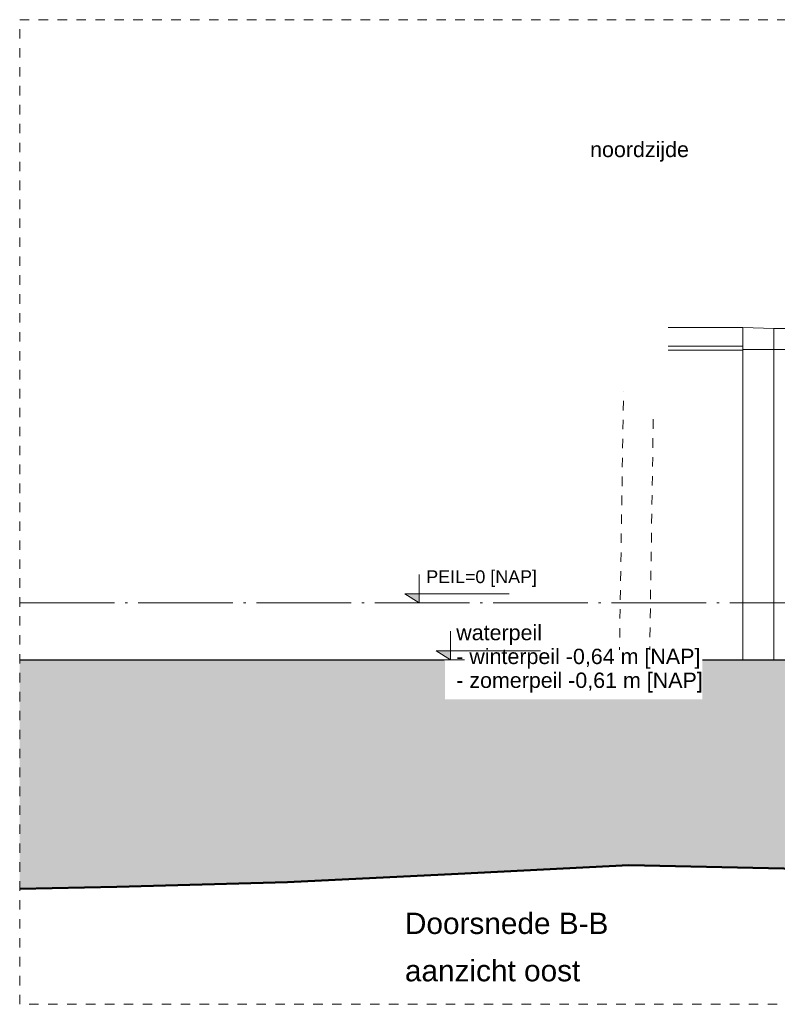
# Model space of a CAD drawing. Extents: x -294884 to 286267, y 0 to 1429765.
# Tile 70 of 178: x -25200 to -17200, y 442092 to 452492. Entities that reach past the tile are written whole.
import ezdxf

# ---------------------------------------------------------------- set-up
doc = ezdxf.new("R2010")
doc.units = 0
doc.header["$MEASUREMENT"] = 0
doc.linetypes.add('DASHDOT', pattern=[1250, 1000, -112.5, 25, -112.5])
doc.linetypes.add('DASHED', pattern=[200, 100, -100])
for name, color, linetype in [('A-0010--', 7, 'Continuous'), ('A-0019-AFDEKVLAK', 1, 'Continuous'), ('A-0030-STRAMIEN', 1, 'Continuous'), ('A-1100-TXT+MT-SO', 7, 'Continuous')]:
    doc.layers.add(name, color=color, linetype=linetype)

# ---------------------------------------------------------------- blocks, each defined once
blk = doc.blocks.new('M-NIEUW_133')
at = {"linetype": 'Continuous', "lineweight": 5}
blk.add_hatch(color=111, dxfattribs=at).paths.add_polyline_path([(4381.7, -34871.4), (53100, -34871.4), (53100, -37129.4), (51585.6, -37171.4), (49782.8, -37271.4), (47980, -37341.4), (46177.2, -37401.4), (44374.5, -37371.4), (42571.8, -37361.4), (40769, -37271.4), (38966.2, -37241.4), (37163.5, -37201.4), (35360.7, -37221.4), (33557.9, -37271.4), (31755.2, -37261.4), (30645.2, -37331.4), (28842.4, -37411.4), (26622.5, -37421.4), (25236.9, -37401.4), (23434.2, -37371.4), (21631.4, -37281.4), (19828.7, -37191.4), (18025.9, -37141.4), (16223.1, -37141.4), (14420.4, -37131.4), (12617.6, -37081.4), (10814.9, -37041.4), (9012.1, -37131.4), (7209.3, -37221.4), (5406.6, -37271.4), (4381.7, -37289.8)], flags=0)
at = {"layer": 'A-0030-STRAMIEN', "linetype": 'Continuous', "lineweight": 5}
blk.add_hatch(color=253, dxfattribs=at).paths.add_polyline_path([(8450, -34176.4), (8600, -34176.4), (8600, -34271.4)], flags=0)
at = {"color": 7, "linetype": 'DASHED', "lineweight": 0}
blk.add_lwpolyline([(4381.7, -38511), (4381.7, -28111), (54781.7, -28111), (54781.7, -38511)], close=True, dxfattribs=at)
at = {"color": 8, "linetype": 'Continuous', "lineweight": 5}
for points in [[(11230.6, -31361), (12017.2, -31361)], [(12344.8, -34871.4), (12344.8, -31374.2), (12017.2, -31361), (12017.2, -34871.4)], [(12017.2, -31561), (11230.6, -31561)], [(12017.2, -31601), (11230.6, -31601)]]:
    blk.add_lwpolyline(points, dxfattribs=at)
at = {"color": 7, "linetype": 'Continuous', "lineweight": 18}
blk.add_lwpolyline([(13300, -31374.2), (12344.8, -31374.2)], dxfattribs=at)
at = {"color": 1, "linetype": 'Continuous', "lineweight": 13}
blk.add_lwpolyline([(12943.6, -31594.2), (12344.8, -31594.2), (12017.2, -31594.2)], dxfattribs=at)
at = {"color": 111, "linetype": 'Continuous', "lineweight": 13}
for points in [[(4381.7, -34871.4), (53100, -34871.4)], [(35360.7, -37221.4), (33557.9, -37271.4), (31755.2, -37261.4), (30645.2, -37331.4), (28842.4, -37411.4), (26622.5, -37421.4), (25236.9, -37401.4), (23434.2, -37371.4), (21631.4, -37281.4), (19828.7, -37191.4), (18025.9, -37141.4), (16223.1, -37141.4), (14420.4, -37131.4), (12617.6, -37081.4), (10814.9, -37041.4), (9012.1, -37131.4), (7209.3, -37221.4), (5406.6, -37271.4), (4381.7, -37289.8)]]:
    blk.add_lwpolyline(points, dxfattribs=at)
at = {"color": 5, "linetype": 'Continuous', "lineweight": 25}
blk.add_lwpolyline([(4381.7, -34871.4), (53100, -34871.4)], dxfattribs=at)
at = {"layer": 'A-0010--', "color": 1, "linetype": 'DASHED', "lineweight": 13}
for points in [[(10714.8, -34837.1), (10758.2, -32036.9)], [(11033.8, -34831.6), (11073.8, -32256.4)]]:
    blk.add_lwpolyline(points, dxfattribs=at)
at = {"layer": 'A-0010--', "color": 92, "linetype": 'Continuous', "lineweight": 50}
blk.add_lwpolyline([(35360.7, -37221.4), (33557.9, -37271.4), (31755.2, -37261.4), (30645.2, -37331.4), (28842.4, -37411.4), (26622.5, -37421.4), (25236.9, -37401.4), (23434.2, -37371.4), (21631.4, -37281.4), (19828.7, -37191.4), (18025.9, -37141.4), (16223.1, -37141.4), (14420.4, -37131.4), (12617.6, -37081.4), (10814.9, -37041.4), (9012.1, -37131.4), (7209.3, -37221.4), (5406.6, -37271.4), (4381.7, -37289.8)], dxfattribs=at)
at = {"layer": 'A-0030-STRAMIEN', "color": 1, "linetype": 'Continuous', "lineweight": 13}
for points in [[(8600, -33971.4), (8600, -34271.4), (8450, -34176.4), (9550, -34176.4)], [(8450, -34271.4), (8750, -34271.4)]]:
    blk.add_lwpolyline(points, dxfattribs=at)
at = {"layer": 'A-0030-STRAMIEN', "color": 1, "linetype": 'DASHDOT', "lineweight": 13}
blk.add_lwpolyline([(4381.7, -34271.4), (53100, -34271.4)], dxfattribs=at)
at = {"layer": 'A-1100-TXT+MT-SO', "color": 7, "linetype": 'Continuous', "attachment_point": 7}
for s, insert, char_height, line_spacing_factor in [('{\\fArial|b0|i0|c12|p0;noordzijde}', (10405.3, -29611.2), 162, 0.933333), ('{\\fArial|b0|i0|c12|p0;Doorsnede B-B}', (8450, -37771.4), 225, 1.333333), ('{\\fArial|b0|i0|c12|p0;aanzicht oost}', (8450, -38271.4), 225, 1.333333)]:
    blk.add_mtext(s, dxfattribs=dict(at, insert=insert, char_height=char_height, line_spacing_factor=line_spacing_factor))
at = {"linetype": 'Continuous'}
for points, layer in [([(8872, -34883.2), (8712, -34779.8), (8712, -34719.8), (8872, -34719.8), (8872, -34529.8), (9922, -34529.8), (9922, -34769.8), (11592, -34769.8), (11592, -35289.8), (8872, -35289.8)], 'A-0019-AFDEKVLAK'), ([(8667.7, -33945.2), (9833.6, -33945.2), (9833.6, -34156.4), (8667.7, -34156.4)], 'A-0030-STRAMIEN')]:
    blk.add_wipeout(points, dxfattribs=at).dxf.layer = layer
at = {"linetype": 'Continuous', "lineweight": 5}
blk.add_hatch(color=253, dxfattribs=at).paths.add_polyline_path([(8780, -34776.4), (8930, -34776.4), (8930, -34871.4)], flags=0)
at = {"color": 1, "linetype": 'Continuous', "lineweight": 13}
for points in [[(8930, -34571.4), (8930, -34871.4), (8780, -34776.4), (9880, -34776.4)], [(8780, -34871.4), (9080, -34871.4)]]:
    blk.add_lwpolyline(points, dxfattribs=at)
at = {"layer": 'A-0030-STRAMIEN', "color": 7, "linetype": 'Continuous', "insert": (8675.2, -34102.7), "char_height": 135, "attachment_point": 7, "line_spacing_factor": 0.933333}
blk.add_mtext('{\\fArial|b0|i0|c12|p0;PEIL=0 [NAP]}', dxfattribs=at)
at = {"layer": 'A-1100-TXT+MT-SO', "color": 7, "linetype": 'Continuous', "char_height": 162, "attachment_point": 7, "line_spacing_factor": 0.933333}
for s, insert in [('{\\fArial|b0|i0|c12|p0;waterpeil}', (8992, -34714.1)), ('{\\fArial|b0|i0|c12|p0;- winterpeil -0,64 m [NAP]}', (8992, -34966.1)), ('{\\fArial|b0|i0|c12|p0;- zomerpeil -0,61 m [NAP]}', (8992, -35218.1))]:
    blk.add_mtext(s, dxfattribs=dict(at, insert=insert))

msp = doc.modelspace()

# ---------------------------------------------------------------- block references
msp.add_blockref('M-NIEUW_133', (-29582, 480603))

doc.saveas('drawing.dxf')
